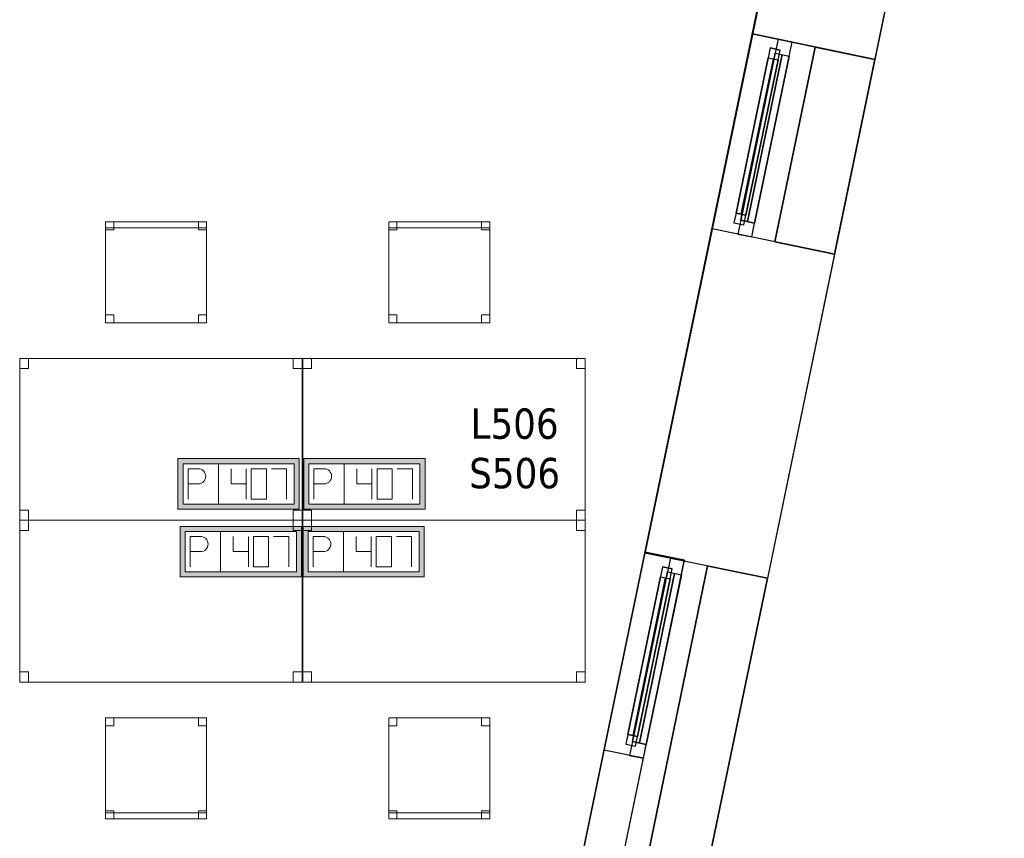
# Model space of a CAD drawing. Header units: metres. Extents: x 397.7 to 427.5, y 12.7 to 28.4.
# Tile 120 of 122: x 422.6 to 427.5, y 21.3 to 25.3. Entities that reach past the tile are written whole.
import ezdxf

# ---------------------------------------------------------------- set-up
doc = ezdxf.new("R2010")
doc.units = ezdxf.units.M
doc.layers.add('01_CARPINTERIA', color=5, linetype='Continuous', lineweight=25, true_color=0x0000ff)
doc.layers.add('01_SUELOS', color=7, linetype='Continuous', lineweight=25, true_color=0x007f00)
for name, color, linetype, lineweight in [('02_MOBILIARIO', 7, 'Continuous', 18), ('A-DETL-____-MBND', 7, 'Continuous', 18), ('A-GENM-____-OTLN', 7, 'Continuous', 18), ('A-WALL-____-MCUT', 7, 'Continuous', 25), ('A-WALL-____-OTLN', 7, 'Continuous', 25), ('E-ELEC-FIXT-IDEN', 7, 'Continuous', 30)]:
    doc.layers.add(name, color=color, linetype=linetype, lineweight=lineweight)
doc.styles.add('Tahoma_3', font='tahoma.ttf', dxfattribs={"height": 0.15})

# ---------------------------------------------------------------- blocks, each defined once
blk = doc.blocks.new('Forma directa - LONDR55-XX_ZZ-ARQ-CAA-M3D-Londres55-151377-08_ELEC_P5')
at = {"layer": '01_CARPINTERIA', "color": 161, "true_color": 0xaaaaff}
for p, q in [((0.1, 0.1), (0.05, 0.1)), ((0.05, 0.1), (0.05, 0.05)), ((0.1, 0.1), (0.05, 0.1)), ((0.05, 0.1), (0.05, 0.05)), ((0.1, 0.1), (0.8835, 0.1)), ((0.8835, 0.1), (0.1, 0.1)), ((0.1, 0.1), (0.1, 0.05)), ((0.1, 0.05), (0.1, 0.1)), ((0.1, 0.05), (0.1, 0.1)), ((0.1, 0.1), (0.1, 0.05)), ((0.9335, 0.1), (0.8835, 0.1)), ((0.8835, 0.1), (0.8835, 0.05)), ((0.9335, 0.1), (0.8835, 0.1)), ((0.8835, 0.1), (0.8835, 0.05)), ((0.8835, 0.1), (0.8835, 0.05)), ((0.8835, 0.1), (0.8835, 0.05)), ((0.9335, 0.05), (0.9335, 0.1)), ((0.9335, 0.1), (0.9335, 0.05)), ((0.07, 0.07), (0, 0.07)), ((0, 0.07), (0, 0)), ((0.07, 0.07), (0, 0.07)), ((0, 0.07), (0, 0)), ((0.05, 0.05), (0.1, 0.05)), ((0.05, 0.05), (0.1, 0.05)), ((0.07, 0), (0.07, 0.07)), ((0.07, 0.07), (0.07, 0)), ((0.07, 0.07), (0.9135, 0.07)), ((0.9135, 0.07), (0.07, 0.07)), ((0.07, 0.07), (0.07, 0)), ((0.07, 0), (0.07, 0.07)), ((0.8835, 0.075), (0.1, 0.075)), ((0.8835, 0.075), (0.1, 0.075)), ((0.1, 0.05), (0.8835, 0.05)), ((0.8835, 0.05), (0.1, 0.05)), ((0.8835, 0.05), (0.9335, 0.05)), ((0.8835, 0.05), (0.9335, 0.05)), ((0.9835, 0.07), (0.9135, 0.07)), ((0.9135, 0.07), (0.9135, 0)), ((0.9835, 0.07), (0.9135, 0.07)), ((0.9135, 0.07), (0.9135, 0)), ((0.9135, 0.07), (0.9135, 0)), ((0.9135, 0.07), (0.9135, 0)), ((0.9835, 0), (0.9835, 0.07)), ((0.9835, 0.07), (0.9835, 0)), ((0, 0), (0.07, 0)), ((0, 0), (0.07, 0)), ((0.9135, 0.035), (0.07, 0.035)), ((0.07, 0.035), (0.9135, 0.035)), ((0.07, 0), (0.9135, 0)), ((0.9135, 0), (0.07, 0)), ((0.9135, 0), (0.9835, 0)), ((0.9135, 0), (0.9835, 0))]:
    blk.add_line(p, q, dxfattribs=at)
blk = doc.blocks.new('Forma directa - Finestra P5-151378-08_ELEC_P5')
at = {"xscale": 1.00000002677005, "yscale": 1.00000002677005, "zscale": 1.00000002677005}
blk.add_blockref('Forma directa - LONDR55-XX_ZZ-ARQ-CAA-M3D-Londres55-151377-08_ELEC_P5', (0, 0), dxfattribs=at)
blk = doc.blocks.new('Family - Taula 140X80_P5-151430-08_ELEC_P5')
at = {"layer": 'A-DETL-____-MBND', "color": 253, "true_color": 0xaaaaaa}
for p, q in [((0, 0.8001), (1.3973, 0.8001)), ((0, 0), (0, 0.8001)), ((1.3973, 0.8001), (0, 0.8001)), ((0, 0.8001), (0, 0)), ((0, 0.8001), (0.0437, 0.8001)), ((0, 0.7501), (0, 0.8001)), ((0.0437, 0.8001), (0, 0.8001)), ((0, 0.8001), (0, 0.7501)), ((0.0437, 0.8001), (0.0437, 0.7501)), ((0.0437, 0.7501), (0.0437, 0.8001)), ((1.3536, 0.8001), (1.3973, 0.8001)), ((1.3536, 0.7501), (1.3536, 0.8001)), ((1.3973, 0.8001), (1.3536, 0.8001)), ((1.3536, 0.8001), (1.3536, 0.7501)), ((1.3973, 0.8001), (1.3973, 0)), ((1.3973, 0), (1.3973, 0.8001)), ((1.3973, 0.8001), (1.3973, 0.7501)), ((1.3973, 0.7501), (1.3973, 0.8001)), ((0.0437, 0.7501), (0, 0.7501)), ((0, 0.7501), (0.0437, 0.7501)), ((1.3973, 0.7501), (1.3536, 0.7501)), ((1.3536, 0.7501), (1.3973, 0.7501)), ((0, 0.05), (0.0437, 0.05)), ((0, 0), (0, 0.05)), ((0.0437, 0.05), (0, 0.05)), ((0, 0.05), (0, 0)), ((0.0437, 0.05), (0.0437, 0)), ((0.0437, 0), (0.0437, 0.05)), ((1.3536, 0.05), (1.3973, 0.05)), ((1.3536, 0), (1.3536, 0.05)), ((1.3973, 0.05), (1.3536, 0.05)), ((1.3536, 0.05), (1.3536, 0)), ((1.3973, 0.05), (1.3973, 0)), ((1.3973, 0), (1.3973, 0.05)), ((0, 0), (1.3973, 0)), ((0.0437, 0), (0, 0)), ((0, 0), (0.0437, 0)), ((1.3973, 0), (1.3536, 0)), ((1.3536, 0), (1.3973, 0)), ((1.3973, 0), (0, 0))]:
    blk.add_line(p, q, dxfattribs=at)
blk = doc.blocks.new('Family - Façana sur-est P5-151440-08_ELEC_P5')
at = {"layer": 'A-WALL-____-MCUT', "color": 253, "true_color": 0xaaaaaa}
for p, q in [((1.6373, 0.62), (0.0037, 0.62)), ((0.0037, 0.62), (0.0037, 0.4216)), ((1.6373, 0), (1.6373, 0.62)), ((2.6208, 0.62), (2.6208, 0)), ((3.1731, 0.62), (2.6208, 0.62)), ((3.1731, 0), (3.1731, 0.62)), ((4.1566, 0.62), (4.1566, 0)), ((5.6442, 0.62), (4.1566, 0.62)), ((5.7726, 0), (5.6442, 0.62)), ((0.0037, 0.4216), (0, 0.4216)), ((0, 0.4216), (0, 0)), ((0, 0), (1.6373, 0)), ((4.1566, 0), (5.7726, 0)), ((2.6208, 0), (3.1731, 0))]:
    blk.add_line(p, q, dxfattribs=at)
at = {"layer": 'A-WALL-____-OTLN', "color": 253, "true_color": 0xaaaaaa}
for p, q in [((5.6442, 0.62), (0.0037, 0.62)), ((0.0037, 0.62), (0.0037, 0.4216)), ((1.6373, 0), (1.6373, 0.62)), ((2.6208, 0.62), (1.6373, 0.62)), ((2.6208, 0), (2.6208, 0.62)), ((3.1731, 0), (3.1731, 0.62)), ((4.1566, 0.62), (3.1731, 0.62)), ((4.1566, 0), (4.1566, 0.62)), ((5.7726, 0), (5.6442, 0.62)), ((0, 0.4216), (0, 0)), ((0.0037, 0.4216), (0, 0.4216)), ((0, 0), (5.7726, 0)), ((1.6373, 0), (2.6208, 0)), ((3.1731, 0), (4.1566, 0))]:
    blk.add_line(p, q, dxfattribs=at)
at = {"layer": 'A-WALL-____-OTLN', "color": 253, "lineweight": 18, "true_color": 0xaaaaaa}
blk.add_line((0, 0), (5.7726, 0), dxfattribs=at)
blk = doc.blocks.new('Family - Vano finestra P5-151442-08_ELEC_P5')
at = {"layer": 'A-GENM-____-OTLN', "color": 253, "true_color": 0xaaaaaa}
for p, q in [((426.2331, 25.2678), (426.0335, 24.3047)), ((426.0335, 24.3047), (426.2331, 25.2678)), ((426.8402, 25.142), (426.2331, 25.2678)), ((426.2331, 25.2678), (426.8402, 25.142)), ((426.6406, 24.1789), (426.8402, 25.142)), ((426.8402, 25.142), (426.6406, 24.1789)), ((426.0335, 24.3047), (426.6406, 24.1789)), ((426.0335, 24.3047), (426.6406, 24.1789))]:
    blk.add_line(p, q, dxfattribs=at)
blk = doc.blocks.new('Family - Acabats de façanes P5-151618-08_ELEC_P5')
at = {"layer": '01_SUELOS', "color": 9, "true_color": 0xaad4aa}
for p, q in [((0, 0.0609), (0.199, 1.0241)), ((0.199, 1.0241), (0, 0.0609)), ((0.199, 1.0241), (0.4935, 0.9631)), ((0.4935, 0.9631), (0.199, 1.0241)), ((0.4935, 0.9631), (0.2942, 0)), ((0.2942, 0), (0.4935, 0.9631)), ((0.2942, 0), (0, 0.0609)), ((0, 0.0609), (0.2942, 0))]:
    blk.add_line(p, q, dxfattribs=at)
blk = doc.blocks.new('Family - Cadira d_Oficina_P5-151632-08_ELEC_P5')
at = {"layer": 'A-DETL-____-MBND', "color": 253, "true_color": 0xaaaaaa}
for p, q in [((0, 0.47), (0, 0.5)), ((0, 0.5), (0.5, 0.5)), ((0, 0.5), (0, 0.47)), ((0.5, 0.5), (0, 0.5)), ((0, 0), (0, 0.5)), ((0, 0.5), (0.5, 0.5)), ((0.5, 0.5), (0, 0.5)), ((0, 0.5), (0, 0)), ((0, 0.46), (0, 0.5)), ((0, 0.5), (0.04, 0.5)), ((0, 0.5), (0, 0.46)), ((0.04, 0.5), (0, 0.5)), ((0.04, 0.5), (0.04, 0.46)), ((0.04, 0.46), (0.04, 0.5)), ((0.46, 0.46), (0.46, 0.5)), ((0.46, 0.5), (0.5, 0.5)), ((0.46, 0.5), (0.46, 0.46)), ((0.5, 0.5), (0.46, 0.5)), ((0.5, 0.5), (0.5, 0.47)), ((0.5, 0.47), (0.5, 0.5)), ((0.5, 0.5), (0.5, 0.46)), ((0.5, 0.46), (0.5, 0.5)), ((0.5, 0.5), (0.5, 0)), ((0.5, 0), (0.5, 0.5)), ((0.5, 0.47), (0, 0.47)), ((0, 0.47), (0.5, 0.47)), ((0.04, 0.46), (0, 0.46)), ((0, 0.46), (0.04, 0.46)), ((0.5, 0.46), (0.46, 0.46)), ((0.46, 0.46), (0.5, 0.46)), ((0, 0), (0, 0.04)), ((0, 0.04), (0.04, 0.04)), ((0, 0.04), (0, 0)), ((0.04, 0.04), (0, 0.04)), ((0.04, 0), (0, 0)), ((0, 0), (0.04, 0)), ((0.5, 0), (0, 0)), ((0.04, 0.04), (0.04, 0)), ((0.04, 0), (0.04, 0.04)), ((0.46, 0), (0.46, 0.04)), ((0.46, 0.04), (0.5, 0.04)), ((0.46, 0.04), (0.46, 0)), ((0.5, 0.04), (0.46, 0.04)), ((0.5, 0), (0.46, 0)), ((0.46, 0), (0.5, 0)), ((0.5, 0.04), (0.5, 0)), ((0.5, 0), (0.5, 0.04)), ((0, 0), (0.5, 0))]:
    blk.add_line(p, q, dxfattribs=at)
blk = doc.blocks.new('Family - Cadira d_Oficina_P5-151673-08_ELEC_P5')
at = {"layer": 'A-DETL-____-MBND', "color": 253, "true_color": 0xaaaaaa}
for p, q in [((0, 0), (0, 0.5)), ((0, 0.5), (0.5, 0.5)), ((0, 0.5), (0, 0)), ((0.5, 0.5), (0, 0.5)), ((0, 0.5), (0.04, 0.5)), ((0, 0.46), (0, 0.5)), ((0.04, 0.5), (0, 0.5)), ((0, 0.5), (0, 0.46)), ((0.04, 0.5), (0.04, 0.46)), ((0.04, 0.46), (0.04, 0.5)), ((0.46, 0.5), (0.5, 0.5)), ((0.46, 0.46), (0.46, 0.5)), ((0.5, 0.5), (0.46, 0.5)), ((0.46, 0.5), (0.46, 0.46)), ((0.5, 0.5), (0.5, 0)), ((0.5, 0), (0.5, 0.5)), ((0.5, 0.5), (0.5, 0.46)), ((0.5, 0.46), (0.5, 0.5)), ((0.04, 0.46), (0, 0.46)), ((0, 0.46), (0.04, 0.46)), ((0.5, 0.46), (0.46, 0.46)), ((0.46, 0.46), (0.5, 0.46)), ((0, 0.04), (0.04, 0.04)), ((0, 0), (0, 0.04)), ((0.04, 0.04), (0, 0.04)), ((0, 0.04), (0, 0)), ((0, 0.03), (0.5, 0.03)), ((0, 0), (0, 0.03)), ((0.5, 0.03), (0, 0.03)), ((0, 0.03), (0, 0)), ((0.5, 0), (0, 0)), ((0, 0), (0.5, 0)), ((0.04, 0), (0, 0)), ((0, 0), (0.04, 0)), ((0.5, 0), (0, 0)), ((0.04, 0.04), (0.04, 0)), ((0.04, 0), (0.04, 0.04)), ((0.46, 0.04), (0.5, 0.04)), ((0.46, 0), (0.46, 0.04)), ((0.5, 0.04), (0.46, 0.04)), ((0.46, 0.04), (0.46, 0)), ((0.5, 0.04), (0.5, 0)), ((0.5, 0), (0.5, 0.04)), ((0.5, 0.03), (0.5, 0)), ((0.5, 0), (0.5, 0.03)), ((0, 0), (0.5, 0)), ((0.5, 0), (0.46, 0)), ((0.46, 0), (0.5, 0))]:
    blk.add_line(p, q, dxfattribs=at)
blk = doc.blocks.new('Family - Taula 140X80_P5-151714-08_ELEC_P5')
at = {"layer": 'A-DETL-____-MBND', "color": 253, "true_color": 0xaaaaaa}
for p, q in [((0, 0.8001), (0.0437, 0.8001)), ((0, 0.7501), (0, 0.8001)), ((0.0437, 0.8001), (0, 0.8001)), ((0, 0.8001), (0, 0.7501)), ((0, 0.8001), (1.3973, 0.8001)), ((0, 0), (0, 0.8001)), ((1.3973, 0.8001), (0, 0.8001)), ((0, 0.8001), (0, 0)), ((0.0437, 0.8001), (0.0437, 0.7501)), ((0.0437, 0.7501), (0.0437, 0.8001)), ((1.3536, 0.8001), (1.3973, 0.8001)), ((1.3536, 0.7501), (1.3536, 0.8001)), ((1.3973, 0.8001), (1.3536, 0.8001)), ((1.3536, 0.8001), (1.3536, 0.7501)), ((1.3973, 0.8001), (1.3973, 0.7501)), ((1.3973, 0.7501), (1.3973, 0.8001)), ((1.3973, 0.8001), (1.3973, 0)), ((1.3973, 0), (1.3973, 0.8001)), ((0.0437, 0.7501), (0, 0.7501)), ((0, 0.7501), (0.0437, 0.7501)), ((1.3973, 0.7501), (1.3536, 0.7501)), ((1.3536, 0.7501), (1.3973, 0.7501)), ((0, 0.05), (0.0437, 0.05)), ((0, 0), (0, 0.05)), ((0.0437, 0.05), (0, 0.05)), ((0, 0.05), (0, 0)), ((0.0437, 0.05), (0.0437, 0)), ((0.0437, 0), (0.0437, 0.05)), ((1.3536, 0.05), (1.3973, 0.05)), ((1.3536, 0), (1.3536, 0.05)), ((1.3973, 0.05), (1.3536, 0.05)), ((1.3536, 0.05), (1.3536, 0)), ((1.3973, 0.05), (1.3973, 0)), ((1.3973, 0), (1.3973, 0.05)), ((0.0437, 0), (0, 0)), ((0, 0), (0.0437, 0)), ((0, 0), (1.3973, 0)), ((1.3973, 0), (1.3536, 0)), ((1.3536, 0), (1.3973, 0)), ((1.3973, 0), (0, 0))]:
    blk.add_line(p, q, dxfattribs=at)
blk = doc.blocks.new('Family - Paviment P5-151720-08_ELEC_P5')
at = {"layer": '01_SUELOS', "color": 9, "true_color": 0xaad4aa}
for p, q in [((25.4182, 0), (28.518, 14.9576)), ((28.518, 14.9576), (25.4182, 0))]:
    blk.add_line(p, q, dxfattribs=at)
blk = doc.blocks.new('Family - Taula 140X80_P5-151731-08_ELEC_P5')
at = {"layer": 'A-DETL-____-MBND', "color": 253, "true_color": 0xaaaaaa}
for p, q in [((0, 0.7501), (0, 0.8001)), ((0, 0.8001), (0.0437, 0.8001)), ((0.0437, 0.8001), (0, 0.8001)), ((0, 0.8001), (0, 0.7501)), ((0, 0), (0, 0.8001)), ((0, 0.8001), (1.3973, 0.8001)), ((1.3973, 0.8001), (0, 0.8001)), ((0, 0.8001), (0, 0)), ((0.0437, 0.8001), (0.0437, 0.7501)), ((0.0437, 0.7501), (0.0437, 0.8001)), ((1.3536, 0.7501), (1.3536, 0.8001)), ((1.3536, 0.8001), (1.3973, 0.8001)), ((1.3973, 0.8001), (1.3536, 0.8001)), ((1.3536, 0.8001), (1.3536, 0.7501)), ((1.3973, 0.8001), (1.3973, 0)), ((1.3973, 0), (1.3973, 0.8001)), ((1.3973, 0.8001), (1.3973, 0.7501)), ((1.3973, 0.7501), (1.3973, 0.8001)), ((0.0437, 0.7501), (0, 0.7501)), ((0, 0.7501), (0.0437, 0.7501)), ((1.3973, 0.7501), (1.3536, 0.7501)), ((1.3536, 0.7501), (1.3973, 0.7501)), ((0, 0), (0, 0.05)), ((0, 0.05), (0.0437, 0.05)), ((0.0437, 0.05), (0, 0.05)), ((0, 0.05), (0, 0)), ((0.0437, 0.05), (0.0437, 0)), ((0.0437, 0), (0.0437, 0.05)), ((1.3536, 0), (1.3536, 0.05)), ((1.3536, 0.05), (1.3973, 0.05)), ((1.3973, 0.05), (1.3536, 0.05)), ((1.3536, 0.05), (1.3536, 0)), ((1.3973, 0.05), (1.3973, 0)), ((1.3973, 0), (1.3973, 0.05)), ((1.3973, 0), (0, 0)), ((0, 0), (1.3973, 0)), ((0.0437, 0), (0, 0)), ((0, 0), (0.0437, 0)), ((1.3973, 0), (1.3536, 0)), ((1.3536, 0), (1.3973, 0))]:
    blk.add_line(p, q, dxfattribs=at)
blk = doc.blocks.new('Family - Cadira d_Oficina_P5-151760-08_ELEC_P5')
at = {"layer": 'A-DETL-____-MBND', "color": 253, "true_color": 0xaaaaaa}
for p, q in [((0, 0.5), (0.04, 0.5)), ((0, 0.46), (0, 0.5)), ((0.04, 0.5), (0, 0.5)), ((0, 0.5), (0, 0.46)), ((0, 0), (0, 0.5)), ((0, 0.5), (0.5, 0.5)), ((0, 0.5), (0, 0)), ((0.5, 0.5), (0, 0.5)), ((0.04, 0.5), (0.04, 0.46)), ((0.04, 0.46), (0.04, 0.5)), ((0.46, 0.5), (0.5, 0.5)), ((0.46, 0.46), (0.46, 0.5)), ((0.5, 0.5), (0.46, 0.5)), ((0.46, 0.5), (0.46, 0.46)), ((0.5, 0.5), (0.5, 0)), ((0.5, 0), (0.5, 0.5)), ((0.5, 0.5), (0.5, 0.46)), ((0.5, 0.46), (0.5, 0.5)), ((0.04, 0.46), (0, 0.46)), ((0, 0.46), (0.04, 0.46)), ((0.5, 0.46), (0.46, 0.46)), ((0.46, 0.46), (0.5, 0.46)), ((0, 0.04), (0.04, 0.04)), ((0, 0), (0, 0.04)), ((0.04, 0.04), (0, 0.04)), ((0, 0.04), (0, 0)), ((0, 0.03), (0.5, 0.03)), ((0, 0), (0, 0.03)), ((0.5, 0.03), (0, 0.03)), ((0, 0.03), (0, 0)), ((0.04, 0), (0, 0)), ((0, 0), (0.04, 0)), ((0.5, 0), (0, 0)), ((0.5, 0), (0, 0)), ((0, 0), (0.5, 0)), ((0.04, 0.04), (0.04, 0)), ((0.04, 0), (0.04, 0.04)), ((0.46, 0.04), (0.5, 0.04)), ((0.46, 0), (0.46, 0.04)), ((0.5, 0.04), (0.46, 0.04)), ((0.46, 0.04), (0.46, 0)), ((0.5, 0.04), (0.5, 0)), ((0.5, 0), (0.5, 0.04)), ((0.5, 0.03), (0.5, 0)), ((0.5, 0), (0.5, 0.03)), ((0, 0), (0.5, 0)), ((0.5, 0), (0.46, 0)), ((0.46, 0), (0.5, 0))]:
    blk.add_line(p, q, dxfattribs=at)
blk = doc.blocks.new('Family - Cadira d_Oficina_P5-151802-08_ELEC_P5')
at = {"layer": 'A-DETL-____-MBND', "color": 253, "true_color": 0xaaaaaa}
for p, q in [((0, 0), (0, 0.5)), ((0, 0.5), (0.5, 0.5)), ((0.5, 0.5), (0, 0.5)), ((0, 0.5), (0, 0)), ((0, 0.46), (0, 0.5)), ((0, 0.5), (0.04, 0.5)), ((0, 0.5), (0, 0.46)), ((0.04, 0.5), (0, 0.5)), ((0, 0.47), (0, 0.5)), ((0, 0.5), (0.5, 0.5)), ((0, 0.5), (0, 0.47)), ((0.5, 0.5), (0, 0.5)), ((0.04, 0.5), (0.04, 0.46)), ((0.04, 0.46), (0.04, 0.5)), ((0.46, 0.46), (0.46, 0.5)), ((0.46, 0.5), (0.5, 0.5)), ((0.46, 0.5), (0.46, 0.46)), ((0.5, 0.5), (0.46, 0.5)), ((0.5, 0.5), (0.5, 0)), ((0.5, 0), (0.5, 0.5)), ((0.5, 0.5), (0.5, 0.47)), ((0.5, 0.47), (0.5, 0.5)), ((0.5, 0.5), (0.5, 0.46)), ((0.5, 0.46), (0.5, 0.5)), ((0.5, 0.47), (0, 0.47)), ((0, 0.47), (0.5, 0.47)), ((0.04, 0.46), (0, 0.46)), ((0, 0.46), (0.04, 0.46)), ((0.5, 0.46), (0.46, 0.46)), ((0.46, 0.46), (0.5, 0.46)), ((0, 0), (0, 0.04)), ((0, 0.04), (0.04, 0.04)), ((0, 0.04), (0, 0)), ((0.04, 0.04), (0, 0.04)), ((0.5, 0), (0, 0)), ((0.04, 0), (0, 0)), ((0, 0), (0.04, 0)), ((0.04, 0.04), (0.04, 0)), ((0.04, 0), (0.04, 0.04)), ((0.46, 0), (0.46, 0.04)), ((0.46, 0.04), (0.5, 0.04)), ((0.46, 0.04), (0.46, 0)), ((0.5, 0.04), (0.46, 0.04)), ((0.5, 0), (0.46, 0)), ((0.46, 0), (0.5, 0)), ((0.5, 0.04), (0.5, 0)), ((0.5, 0), (0.5, 0.04)), ((0, 0), (0.5, 0))]:
    blk.add_line(p, q, dxfattribs=at)
blk = doc.blocks.new('Family - Taula 140X80_P5-151844-08_ELEC_P5')
at = {"layer": 'A-DETL-____-MBND', "color": 253, "true_color": 0xaaaaaa}
for p, q in [((0, 0), (0, 0.8001)), ((0, 0.8001), (1.3973, 0.8001)), ((1.3973, 0.8001), (0, 0.8001)), ((0, 0.8001), (0, 0)), ((0, 0.7501), (0, 0.8001)), ((0, 0.8001), (0.0437, 0.8001)), ((0.0437, 0.8001), (0, 0.8001)), ((0, 0.8001), (0, 0.7501)), ((0.0437, 0.8001), (0.0437, 0.7501)), ((0.0437, 0.7501), (0.0437, 0.8001)), ((1.3536, 0.7501), (1.3536, 0.8001)), ((1.3536, 0.8001), (1.3973, 0.8001)), ((1.3973, 0.8001), (1.3536, 0.8001)), ((1.3536, 0.8001), (1.3536, 0.7501)), ((1.3973, 0.8001), (1.3973, 0.7501)), ((1.3973, 0.7501), (1.3973, 0.8001)), ((1.3973, 0.8001), (1.3973, 0)), ((1.3973, 0), (1.3973, 0.8001)), ((0.0437, 0.7501), (0, 0.7501)), ((0, 0.7501), (0.0437, 0.7501)), ((1.3973, 0.7501), (1.3536, 0.7501)), ((1.3536, 0.7501), (1.3973, 0.7501)), ((0, 0), (0, 0.05)), ((0, 0.05), (0.0437, 0.05)), ((0.0437, 0.05), (0, 0.05)), ((0, 0.05), (0, 0)), ((0.0437, 0.05), (0.0437, 0)), ((0.0437, 0), (0.0437, 0.05)), ((1.3536, 0), (1.3536, 0.05)), ((1.3536, 0.05), (1.3973, 0.05)), ((1.3973, 0.05), (1.3536, 0.05)), ((1.3536, 0.05), (1.3536, 0)), ((1.3973, 0.05), (1.3973, 0)), ((1.3973, 0), (1.3973, 0.05)), ((1.3973, 0), (0, 0)), ((0, 0), (1.3973, 0)), ((0.0437, 0), (0, 0)), ((0, 0), (0.0437, 0)), ((1.3973, 0), (1.3536, 0)), ((1.3536, 0), (1.3973, 0))]:
    blk.add_line(p, q, dxfattribs=at)
blk = doc.blocks.new('Forma directa - LONDR55-XX_ZZ-ARQ-CAA-M3D-Londres55-151850-08_ELEC_P5')
at = {"layer": '01_CARPINTERIA', "color": 161, "true_color": 0xaaaaff}
for p, q in [((0.1, 0.1), (0.05, 0.1)), ((0.05, 0.1), (0.05, 0.05)), ((0.1, 0.1), (0.05, 0.1)), ((0.05, 0.1), (0.05, 0.05)), ((0.1, 0.1), (0.8963, 0.1)), ((0.8963, 0.1), (0.1, 0.1)), ((0.1, 0.1), (0.1, 0.05)), ((0.1, 0.05), (0.1, 0.1)), ((0.1, 0.05), (0.1, 0.1)), ((0.1, 0.1), (0.1, 0.05)), ((0.9463, 0.1), (0.8963, 0.1)), ((0.8963, 0.1), (0.8963, 0.05)), ((0.9463, 0.1), (0.8963, 0.1)), ((0.8963, 0.1), (0.8963, 0.05)), ((0.8963, 0.1), (0.8963, 0.05)), ((0.8963, 0.1), (0.8963, 0.05)), ((0.9463, 0.05), (0.9463, 0.1)), ((0.9463, 0.1), (0.9463, 0.05)), ((0.07, 0.07), (0, 0.07)), ((0, 0.07), (0, 0)), ((0.07, 0.07), (0, 0.07)), ((0, 0.07), (0, 0)), ((0.05, 0.05), (0.1, 0.05)), ((0.05, 0.05), (0.1, 0.05)), ((0.07, 0.07), (0.9263, 0.07)), ((0.9263, 0.07), (0.07, 0.07)), ((0.07, 0.07), (0.07, 0)), ((0.07, 0), (0.07, 0.07)), ((0.07, 0), (0.07, 0.07)), ((0.07, 0.07), (0.07, 0)), ((0.8963, 0.075), (0.1, 0.075)), ((0.8963, 0.075), (0.1, 0.075)), ((0.1, 0.05), (0.8963, 0.05)), ((0.8963, 0.05), (0.1, 0.05)), ((0.8963, 0.05), (0.9463, 0.05)), ((0.8963, 0.05), (0.9463, 0.05)), ((0.9963, 0.07), (0.9263, 0.07)), ((0.9263, 0.07), (0.9263, 0)), ((0.9963, 0.07), (0.9263, 0.07)), ((0.9263, 0.07), (0.9263, 0)), ((0.9263, 0.07), (0.9263, 0)), ((0.9263, 0.07), (0.9263, 0)), ((0.9963, 0), (0.9963, 0.07)), ((0.9963, 0.07), (0.9963, 0)), ((0, 0), (0.07, 0)), ((0.9263, 0.035), (0.07, 0.035)), ((0.07, 0.035), (0.9263, 0.035)), ((0.07, 0), (0.9263, 0)), ((0.9263, 0), (0.07, 0)), ((0.9263, 0), (0.9963, 0)), ((0, 0), (0.07, 0)), ((0.9263, 0), (0.9963, 0))]:
    blk.add_line(p, q, dxfattribs=at)
blk = doc.blocks.new('Forma directa - Finestra P5-151851-08_ELEC_P5')
blk.add_blockref('Forma directa - LONDR55-XX_ZZ-ARQ-CAA-M3D-Londres55-151850-08_ELEC_P5', (0, 0))
blk = doc.blocks.new('Family - Acabats de façanes P5-151855-08_ELEC_P5')
at = {"layer": '01_SUELOS', "color": 9, "true_color": 0xaad4aa}
for p, q in [((0.8252, 4.0558), (0, 0.0609)), ((0, 0.0609), (0.8252, 4.0558)), ((0.8299, 4.0549), (0.8252, 4.0558)), ((0.8252, 4.0558), (0.8299, 4.0549)), ((1.1211, 3.9945), (0.8299, 4.0549)), ((0.8299, 4.0549), (1.1211, 3.9945)), ((0.2942, 0), (1.1211, 3.9945)), ((1.1211, 3.9945), (0.2942, 0)), ((0, 0.0609), (0.2942, 0)), ((0.2942, 0), (0, 0.0609))]:
    blk.add_line(p, q, dxfattribs=at)
blk = doc.blocks.new('Family - Façana sur-est P5-151909-08_ELEC_P5')
at = {"layer": 'A-WALL-____-MCUT', "color": 253, "true_color": 0xaaaaaa}
for p, q in [((0.0037, 0.2), (0, 0.2)), ((0, 0.2), (0, 0)), ((0.0037, 0), (0.0037, 0.2)), ((1, 0.2), (1, 0)), ((1.5437, 0.2), (1, 0.2)), ((1.5437, 0), (1.5437, 0.2)), ((2.5437, 0.2), (2.5437, 0)), ((3.083, 0.2), (2.5437, 0.2)), ((3.083, 0), (3.083, 0.2)), ((0, 0), (0.0037, 0)), ((1, 0), (1.5437, 0)), ((2.5437, 0), (3.083, 0))]:
    blk.add_line(p, q, dxfattribs=at)
at = {"layer": 'A-WALL-____-OTLN', "color": 253, "true_color": 0xaaaaaa}
for p, q in [((4.083, 0.2), (0, 0.2)), ((0, 0.2), (0, 0)), ((1, 0.2), (0.0037, 0.2)), ((0.0037, 0.2), (0.0037, 0)), ((1, 0.2), (1, 0)), ((2.5437, 0.2), (1.5437, 0.2)), ((1.5437, 0.2), (1.5437, 0)), ((2.5437, 0.2), (2.5437, 0)), ((4.083, 0.2), (3.083, 0.2)), ((3.083, 0.2), (3.083, 0)), ((4.083, 0), (4.083, 0.2)), ((4.083, 0), (4.083, 0.2)), ((0, 0), (4.083, 0)), ((0.0037, 0), (1, 0)), ((1.5437, 0), (2.5437, 0)), ((3.083, 0), (4.083, 0))]:
    blk.add_line(p, q, dxfattribs=at)
at = {"layer": 'A-WALL-____-OTLN', "color": 253, "lineweight": 18, "true_color": 0xaaaaaa}
blk.add_line((0, 0), (4.083, 0), dxfattribs=at)
blk = doc.blocks.new('Family - Vano finestra P5-151915-08_ELEC_P5')
at = {"layer": 'A-GENM-____-OTLN', "color": 253, "true_color": 0xaaaaaa}
for p, q in [((425.6998, 22.7018), (425.4978, 21.7262)), ((425.4978, 21.7262), (425.6998, 22.7018)), ((425.6937, 21.6856), (425.8957, 22.6613)), ((425.8957, 22.6613), (425.6937, 21.6856)), ((425.8957, 22.6613), (425.6998, 22.7018)), ((425.6998, 22.7018), (425.8957, 22.6613)), ((425.4978, 21.7262), (425.6937, 21.6856)), ((425.4978, 21.7262), (425.6937, 21.6856))]:
    blk.add_line(p, q, dxfattribs=at)
blk = doc.blocks.new('LONDR55-XX_ZZ-ARQ-CAA-M3D-Londres55_ifc-1-08_ELEC_P5')
at = {"layer": '01_CARPINTERIA', "color": 253, "lineweight": 18, "true_color": 0xaaaaaa}
for name, p, rotation in [('Forma directa - Finestra P5-151378-08_ELEC_P5', (426.2294, 24.2641), 78.29510364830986), ('Forma directa - Finestra P5-151851-08_ELEC_P5', (425.6937, 21.6856), 78.30350734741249)]:
    blk.add_blockref(name, p, dxfattribs=dict(at, rotation=rotation))
at = {"layer": '01_SUELOS', "color": 253, "lineweight": 18, "true_color": 0xaaaaaa}
for name, p in [('Family - Paviment P5-151720-08_ELEC_P5', (398.2952, 13.1106)), ('Family - Acabats de façanes P5-151618-08_ELEC_P5', (426.3447, 24.1793)), ('Family - Acabats de façanes P5-151855-08_ELEC_P5', (425.1858, 18.5815))]:
    blk.add_blockref(name, p, dxfattribs=at)
at = {"layer": '02_MOBILIARIO', "color": 253, "lineweight": 18, "true_color": 0xaaaaaa}
for name, p in [('Family - Cadira d_Oficina_P5-151632-08_ELEC_P5', (423.0319, 23.8391)), ('Family - Cadira d_Oficina_P5-151802-08_ELEC_P5', (424.433, 23.8391)), ('Family - Taula 140X80_P5-151430-08_ELEC_P5', (422.6068, 22.8624)), ('Family - Taula 140X80_P5-151714-08_ELEC_P5', (424.008, 22.8624)), ('Family - Taula 140X80_P5-151731-08_ELEC_P5', (422.6068, 22.0623)), ('Family - Taula 140X80_P5-151844-08_ELEC_P5', (424.008, 22.0623)), ('Family - Cadira d_Oficina_P5-151760-08_ELEC_P5', (423.0319, 21.3856)), ('Family - Cadira d_Oficina_P5-151673-08_ELEC_P5', (424.433, 21.3856))]:
    blk.add_blockref(name, p, dxfattribs=at)
at = {"layer": 'A-GENM-____-OTLN', "color": 253, "lineweight": 18, "true_color": 0xaaaaaa}
for name in ['Family - Vano finestra P5-151442-08_ELEC_P5', 'Family - Vano finestra P5-151915-08_ELEC_P5']:
    blk.add_blockref(name, (0, 0), dxfattribs=at)
at = {"layer": 'A-WALL-____-OTLN', "color": 253, "lineweight": 18, "true_color": 0xaaaaaa}
for name, p, rotation in [('Family - Façana sur-est P5-151440-08_ELEC_P5', (426.3085, 22.5757), 78.29510364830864), ('Family - Façana sur-est P5-151909-08_ELEC_P5', (425.7006, 22.7054), 258.3035073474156)]:
    blk.add_blockref(name, p, dxfattribs=dict(at, rotation=rotation))
blk = doc.blocks.new('ZYR_05_02_05 PT 4COL Terra - 07 PT Terra _4SC-2SAI-2VD_-903859-08_ELEC_P5')
at = {"layer": 'A-DETL-____-MBND', "true_color": 0x3c0aff}
h = blk.add_hatch(color=180, dxfattribs=at)
h.paths.add_polyline_path([(-0.4898, -0.125), (0.1102, -0.125), (0.1102, 0.125), (-0.4898, 0.125)])
h.paths.add_polyline_path([(-0.4648, -0.1), (-0.4648, 0.1), (0.0852, 0.1), (0.0852, -0.1)])
at = {"layer": 'A-DETL-____-MBND', "color": 180, "true_color": 0x3c0aff}
for p, q in [((0.1102, 0.125), (-0.4898, 0.125)), ((-0.4898, 0.125), (-0.4898, -0.125)), ((-0.4898, 0.125), (0.1102, 0.125)), ((-0.4898, 0.125), (-0.4898, -0.125)), ((-0.4648, -0.1), (-0.4648, 0.1)), ((-0.4648, 0.1), (0.0852, 0.1)), ((-0.4648, 0.1), (0.0852, 0.1)), ((-0.4648, -0.1), (-0.4648, 0.1)), ((-0.2898, 0.1), (-0.2898, -0.1)), ((0.0852, 0.1), (0.0852, -0.1)), ((0.0852, 0.1), (0.0852, -0.1)), ((0.1102, -0.125), (0.1102, 0.125)), ((0.1102, 0.125), (0.1102, -0.125)), ((-0.4398, 0.075), (-0.3898, 0.0754)), ((-0.4398, 0.075), (-0.4398, -0.075)), ((-0.2273, 0.075), (-0.2273, 0)), ((-0.1523, 0.075), (-0.1523, -0.075)), ((-0.0523, 0.075), (-0.1273, 0.075)), ((-0.1273, 0.075), (-0.1273, -0.075)), ((-0.0523, -0.075), (-0.0523, 0.075)), ((-0.0273, 0.075), (0.0477, 0.075)), ((0.0477, 0.075), (0.0477, -0.075)), ((-0.4398, 0), (-0.3898, 0)), ((-0.2273, 0), (-0.1523, 0)), ((-0.1273, -0.075), (-0.0523, -0.075)), ((-0.4898, -0.125), (0.1102, -0.125)), ((0.1102, -0.125), (-0.4898, -0.125)), ((0.0852, -0.1), (-0.4648, -0.1)), ((0.0852, -0.1), (-0.4648, -0.1))]:
    blk.add_line(p, q, dxfattribs=at)
blk.add_arc((-0.3898, 0.0377), 0.0377, 270, 90, dxfattribs=at)
blk = doc.blocks.new('ZYR_05_02_05 PT 4COL Terra - 07 PT Terra _4SC-2SAI-2VD_-903860-08_ELEC_P5')
at = {"layer": 'A-DETL-____-MBND', "true_color": 0x3c0aff}
h = blk.add_hatch(color=180, dxfattribs=at)
h.paths.add_polyline_path([(-0.5009, -0.125), (0.0991, -0.125), (0.0991, 0.125), (-0.5009, 0.125)])
h.paths.add_polyline_path([(-0.4759, -0.1), (-0.4759, 0.1), (0.0741, 0.1), (0.0741, -0.1)])
at = {"layer": 'A-DETL-____-MBND', "color": 180, "true_color": 0x3c0aff}
for p, q in [((0.0991, 0.125), (-0.5009, 0.125)), ((-0.5009, 0.125), (-0.5009, -0.125)), ((-0.5009, 0.125), (0.0991, 0.125)), ((-0.5009, 0.125), (-0.5009, -0.125)), ((-0.4759, -0.1), (-0.4759, 0.1)), ((-0.4759, 0.1), (0.0741, 0.1)), ((-0.4759, 0.1), (0.0741, 0.1)), ((-0.4759, -0.1), (-0.4759, 0.1)), ((-0.3009, 0.1), (-0.3009, -0.1)), ((0.0741, 0.1), (0.0741, -0.1)), ((0.0741, 0.1), (0.0741, -0.1)), ((0.0991, -0.125), (0.0991, 0.125)), ((0.0991, 0.125), (0.0991, -0.125)), ((-0.4509, 0.075), (-0.4009, 0.0754)), ((-0.4509, 0.075), (-0.4509, -0.075)), ((-0.2384, 0.075), (-0.2384, 0)), ((-0.1634, 0.075), (-0.1634, -0.075)), ((-0.0634, 0.075), (-0.1384, 0.075)), ((-0.1384, 0.075), (-0.1384, -0.075)), ((-0.0634, -0.075), (-0.0634, 0.075)), ((-0.0384, 0.075), (0.0366, 0.075)), ((0.0366, 0.075), (0.0366, -0.075)), ((-0.4509, 0), (-0.4009, 0)), ((-0.2384, 0), (-0.1634, 0)), ((-0.1384, -0.075), (-0.0634, -0.075)), ((-0.5009, -0.125), (0.0991, -0.125)), ((0.0991, -0.125), (-0.5009, -0.125)), ((0.0741, -0.1), (-0.4759, -0.1)), ((0.0741, -0.1), (-0.4759, -0.1))]:
    blk.add_line(p, q, dxfattribs=at)
blk.add_arc((-0.4009, 0.0377), 0.0377, 270, 90, dxfattribs=at)
blk = doc.blocks.new('ZYR_05_02_05 PT 4COL Terra - 07 PT Terra _4SC-2SAI-2VD_-903861-08_ELEC_P5')
at = {"layer": 'A-DETL-____-MBND', "true_color": 0x3c0aff}
h = blk.add_hatch(color=180, dxfattribs=at)
h.paths.add_polyline_path([(-0.102, -0.125), (0.498, -0.125), (0.498, 0.125), (-0.102, 0.125)])
h.paths.add_polyline_path([(-0.077, -0.1), (-0.077, 0.1), (0.473, 0.1), (0.473, -0.1)])
at = {"layer": 'A-DETL-____-MBND', "color": 180, "true_color": 0x3c0aff}
for p, q in [((0.498, 0.125), (-0.102, 0.125)), ((-0.102, 0.125), (-0.102, -0.125)), ((-0.102, 0.125), (0.498, 0.125)), ((-0.102, 0.125), (-0.102, -0.125)), ((-0.077, -0.1), (-0.077, 0.1)), ((-0.077, 0.1), (0.473, 0.1)), ((-0.077, 0.1), (0.473, 0.1)), ((-0.077, -0.1), (-0.077, 0.1)), ((0.098, 0.1), (0.098, -0.1)), ((0.473, 0.1), (0.473, -0.1)), ((0.473, 0.1), (0.473, -0.1)), ((0.498, -0.125), (0.498, 0.125)), ((0.498, 0.125), (0.498, -0.125)), ((-0.052, 0.075), (-0.002, 0.0754)), ((-0.052, 0.075), (-0.052, -0.075)), ((0.1605, 0.075), (0.1605, 0)), ((0.2355, 0.075), (0.2355, -0.075)), ((0.3355, 0.075), (0.2605, 0.075)), ((0.2605, 0.075), (0.2605, -0.075)), ((0.3355, -0.075), (0.3355, 0.075)), ((0.3605, 0.075), (0.4355, 0.075)), ((0.4355, 0.075), (0.4355, -0.075)), ((-0.052, 0), (-0.002, 0)), ((0.1605, 0), (0.2355, 0)), ((0.2605, -0.075), (0.3355, -0.075)), ((-0.102, -0.125), (0.498, -0.125)), ((0.498, -0.125), (-0.102, -0.125)), ((0.473, -0.1), (-0.077, -0.1)), ((0.473, -0.1), (-0.077, -0.1))]:
    blk.add_line(p, q, dxfattribs=at)
blk.add_arc((-0.002, 0.0377), 0.0377, 270, 90, dxfattribs=at)
blk = doc.blocks.new('ZYR_05_02_05 PT 4COL Terra - 07 PT Terra _4SC-2SAI-2VD_-903862-08_ELEC_P5')
at = {"layer": 'A-DETL-____-MBND', "true_color": 0x3c0aff}
h = blk.add_hatch(color=180, dxfattribs=at)
h.paths.add_polyline_path([(-0.0982, -0.125), (0.5018, -0.125), (0.5018, 0.125), (-0.0982, 0.125)])
h.paths.add_polyline_path([(-0.0732, -0.1), (-0.0732, 0.1), (0.4768, 0.1), (0.4768, -0.1)])
at = {"layer": 'A-DETL-____-MBND', "color": 180, "true_color": 0x3c0aff}
for p, q in [((0.5018, 0.125), (-0.0982, 0.125)), ((-0.0982, 0.125), (-0.0982, -0.125)), ((-0.0982, 0.125), (0.5018, 0.125)), ((-0.0982, 0.125), (-0.0982, -0.125)), ((-0.0732, -0.1), (-0.0732, 0.1)), ((-0.0732, 0.1), (0.4768, 0.1)), ((-0.0732, 0.1), (0.4768, 0.1)), ((-0.0732, -0.1), (-0.0732, 0.1)), ((0.1018, 0.1), (0.1018, -0.1)), ((0.4768, 0.1), (0.4768, -0.1)), ((0.4768, 0.1), (0.4768, -0.1)), ((0.5018, -0.125), (0.5018, 0.125)), ((0.5018, 0.125), (0.5018, -0.125)), ((-0.0482, 0.075), (0.0018, 0.0754)), ((-0.0482, 0.075), (-0.0482, -0.075)), ((0.1643, 0.075), (0.1643, 0)), ((0.2393, 0.075), (0.2393, -0.075)), ((0.3393, 0.075), (0.2643, 0.075)), ((0.2643, 0.075), (0.2643, -0.075)), ((0.3393, -0.075), (0.3393, 0.075)), ((0.3643, 0.075), (0.4393, 0.075)), ((0.4393, 0.075), (0.4393, -0.075)), ((-0.0482, 0), (0.0018, 0)), ((0.1643, 0), (0.2393, 0)), ((0.2643, -0.075), (0.3393, -0.075)), ((-0.0982, -0.125), (0.5018, -0.125)), ((0.5018, -0.125), (-0.0982, -0.125)), ((0.4768, -0.1), (-0.0732, -0.1)), ((0.4768, -0.1), (-0.0732, -0.1))]:
    blk.add_line(p, q, dxfattribs=at)
blk.add_arc((0.0018, 0.0377), 0.0377, 270, 90, dxfattribs=at)

msp = doc.modelspace()

# ---------------------------------------------------------------- block references
at = {"lineweight": 5}
msp.add_blockref('LONDR55-XX_ZZ-ARQ-CAA-M3D-Londres55_ifc-1-08_ELEC_P5', (0, 0), dxfattribs=at)
at = {"layer": 'A-DETL-____-MBND', "color": 180, "true_color": 0x3c0aff}
for name, p in [('ZYR_05_02_05 PT 4COL Terra - 07 PT Terra _4SC-2SAI-2VD_-903860-08_ELEC_P5', (423.891, 23.0424)), ('ZYR_05_02_05 PT 4COL Terra - 07 PT Terra _4SC-2SAI-2VD_-903862-08_ELEC_P5', (424.111, 23.0424)), ('ZYR_05_02_05 PT 4COL Terra - 07 PT Terra _4SC-2SAI-2VD_-903859-08_ELEC_P5', (423.891, 22.7074)), ('ZYR_05_02_05 PT 4COL Terra - 07 PT Terra _4SC-2SAI-2VD_-903861-08_ELEC_P5', (424.111, 22.7074))]:
    msp.add_blockref(name, p, dxfattribs=at)

# ---------------------------------------------------------------- next in the draw order: texts
at = {"layer": 'E-ELEC-FIXT-IDEN', "char_height": 0.15, "attachment_point": 1, "style": 'Tahoma_3', "bg_fill": 3, "box_fill_scale": 1.25, "bg_fill_color": 256, "bg_fill_true_color": 13158600, "bg_fill_transparency": 0}
for s, insert, width in [('L506', (424.8378, 23.4157), 0.517088), ('S506', (424.8312, 23.171), 0.533122)]:
    msp.add_mtext(s, dxfattribs=dict(at, insert=insert, width=width))

doc.saveas('drawing.dxf')
